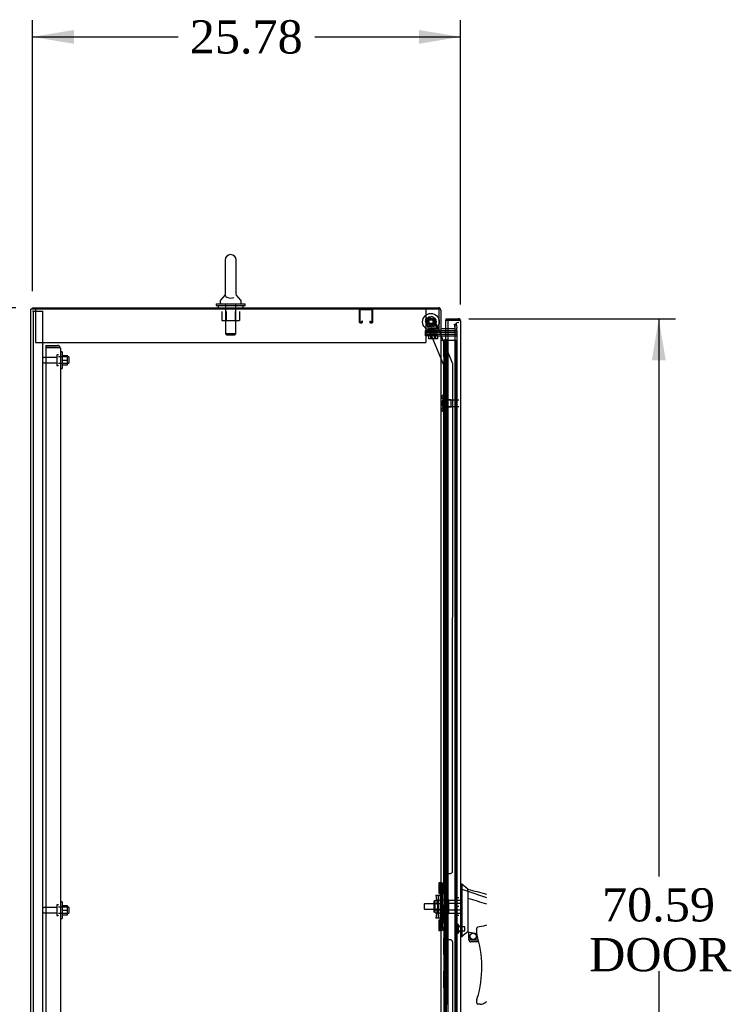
# Model space of a CAD drawing. Header units: inches. Extents: x 2 to 538, y -2 to 358.
# Tile 8 of 24: x 27 to 69, y 188 to 247. Entities that reach past the tile are written whole.
import ezdxf
from ezdxf.enums import TextEntityAlignment as Align
from ezdxf.lldxf.tags import DXFTag

# ---------------------------------------------------------------- set-up
doc = ezdxf.new("R2010")
doc.units = ezdxf.units.IN
doc.header["$MEASUREMENT"] = 0
for name, color, linetype in [('COM43135', 7, 'Continuous'), ('COM50677-1', 7, 'Continuous'), ('COM54746-68', 7, 'Continuous'), ('COM55738-23', 7, 'Continuous'), ('COM56145', 7, 'Continuous'), ('COM70098', 7, 'Continuous'), ('COM70110-4', 7, 'Continuous'), ('COM70220', 7, 'Continuous'), ('COM70838', 7, 'Continuous'), ('COM70839-4', 7, 'Continuous'), ('COM71189-4', 7, 'Continuous'), ('COM71195-4', 7, 'Continuous'), ('Default', 7, 'Continuous'), ('GSK86006', 7, 'Continuous'), ('HAN13068', 7, 'Continuous'), ('HAN13068_NUT', 7, 'Continuous'), ('HAN13068_SCREW', 7, 'Continuous'), ('HAN_NUT', 7, 'Continuous'), ('NTS166105', 7, 'Continuous'), ('NTS18024', 7, 'Continuous'), ('NTS18147', 7, 'Continuous'), ('NTS86070', 7, 'Continuous'), ('ROL87452', 7, 'Continuous'), ('RVT17786', 7, 'Continuous'), ('RVT19000', 7, 'Continuous'), ('SCC180005', 7, 'Continuous'), ('SCS86414', 7, 'Continuous'), ('SPC87322', 7, 'Continuous'), ('STD26089', 7, 'Continuous'), ('STD26122', 7, 'Continuous'), ('WAF25059', 7, 'Continuous'), ('WAF25376', 7, 'Continuous'), ('WAF25377', 7, 'Continuous'), ('WAM254785', 7, 'Continuous'), ('WAM30038', 7, 'Continuous')]:
    doc.layers.add(name, color=color, linetype=linetype)
doc.styles.add('SEACAD_Times_New_Roman', font='times.ttf')
tags = doc.linetypes.add('HIDDEN2', pattern=[0.1875, 0.125, -0.0625]).pattern_tags.tags
tags[6:7] = [DXFTag(74, 4), DXFTag(75, 0), DXFTag(340, '0'), DXFTag(46, 0.0), DXFTag(50, 0.0), DXFTag(44, 0.0), DXFTag(45, 0.0)]
tags[4:5] = [DXFTag(74, 4), DXFTag(75, 0), DXFTag(340, '0'), DXFTag(46, 0.0), DXFTag(50, 0.0), DXFTag(44, 0.0), DXFTag(45, 0.0)]
doc.dimstyles.new('HAMMOND_(STH_-_540x360)', dxfattribs={"dimtxt": 2, "dimasz": 2.5, "dimexe": 1, "dimexo": 1, "dimgap": 0.5, "dimtad": 0, "dimtih": 1, "dimtoh": 1, "dimzin": 0, "dimdsep": 46, "dimtxsty": 'SEACAD_Times_New_Roman', "dimblk1": '_SE_FILLED', "dimblk2": '_SE_FILLED', "dimsah": 1, "dimcen": 1, "dimadec": 0, "dimazin": 0, "dimtfac": 0.8, "dimtofl": 0, "dimtmove": 0, "dimatfit": 3, "dimfxl": 1, "dimtolj": 1, "dimtzin": 0, "dimarcsym": 0})

# ---------------------------------------------------------------- blocks, each defined once
blk = doc.blocks.new('SE3')
at = {"layer": 'COM43135', "color": 7, "linetype": 'HIDDEN2'}
for p, q in [((28.771, 227.247), (28.771, 227.122)), ((28.771, 227.247), (29.461, 227.247)), ((28.771, 227.122), (28.771, 159.372)), ((29.461, 227.122), (28.771, 227.122)), ((28.771, 227.122), (29.461, 227.122)), ((29.461, 227.122), (29.461, 227.122)), ((29.461, 227.122), (29.611, 227.122)), ((29.543, 227.122), (29.461, 227.122)), ((29.543, 227.122), (29.611, 227.171)), ((29.646, 227.062), (29.646, 159.432)), ((29.646, 227.062), (29.646, 227.062)), ((29.646, 227.062), (29.646, 227.062))]:
    blk.add_line(p, q, dxfattribs=at)
for start, end in [(36.19405, 90), (0.12083, 36.19405), (0, 0.05887)]:
    blk.add_arc((29.461, 227.062), 0.185, start, end, dxfattribs=at)
blk.add_open_spline([(29.611, 227.122), (29.622, 227.112), (29.631, 227.102), (29.64, 227.087), (29.642, 227.082), (29.645, 227.072), (29.646, 227.067), (29.646, 227.062)], degree=3, knots=[0, 0, 0, 0, 0.5, 0.5, 0.75, 0.75, 1, 1, 1, 1], dxfattribs=at)
at = {"layer": 'COM50677-1', "color": 7, "linetype": 'HIDDEN2'}
for p, q in [((28.147, 229.432), (28.147, 229.247)), ((28.147, 229.247), (28.147, 227.432)), ((51.647, 229.432), (51.647, 229.247)), ((51.647, 229.247), (51.647, 227.432)), ((28.147, 227.432), (51.647, 227.432))]:
    blk.add_line(p, q, dxfattribs=at)
at = {"layer": 'COM54746-68', "color": 7, "linetype": 'Continuous'}
for p, q in [((52.552, 227.571), (52.764, 227.571)), ((52.764, 227.571), (52.967, 227.571)), ((52.764, 226.571), (52.764, 227.571)), ((52.788, 227.58), (52.788, 227.606)), ((52.788, 227.606), (52.838, 227.606)), ((52.838, 227.58), (52.788, 227.58)), ((52.8, 227.58), (52.8, 227.571)), ((52.838, 227.606), (52.863, 227.606)), ((52.838, 227.58), (52.863, 227.58)), ((52.863, 227.606), (52.913, 227.606)), ((52.913, 227.58), (52.863, 227.58)), ((52.9, 227.571), (52.9, 227.58)), ((52.913, 227.606), (52.913, 227.58)), ((52.967, 227.571), (52.969, 227.571)), ((52.967, 226.571), (52.967, 227.571)), ((52.967, 226.571), (52.764, 226.571)), ((52.967, 226.571), (52.764, 226.571)), ((52.764, 225.571), (52.764, 226.571)), ((52.967, 225.571), (52.967, 226.571)), ((52.967, 225.571), (52.764, 225.571)), ((52.967, 225.571), (52.764, 225.571)), ((52.764, 224.571), (52.764, 225.571)), ((52.967, 224.571), (52.967, 225.571)), ((52.967, 224.571), (52.764, 224.571)), ((52.967, 224.571), (52.764, 224.571)), ((52.764, 223.571), (52.764, 224.571)), ((52.967, 223.571), (52.967, 224.571)), ((52.967, 223.571), (52.764, 223.571)), ((52.967, 223.571), (52.764, 223.571)), ((52.764, 222.571), (52.764, 223.571)), ((52.967, 222.571), (52.967, 223.571)), ((52.967, 222.571), (52.764, 222.571)), ((52.967, 222.571), (52.764, 222.571)), ((52.764, 221.571), (52.764, 222.571)), ((52.967, 221.571), (52.967, 222.571)), ((52.967, 221.571), (52.764, 221.571)), ((52.967, 221.571), (52.764, 221.571)), ((52.764, 220.571), (52.764, 221.571)), ((52.967, 220.571), (52.967, 221.571)), ((52.967, 220.571), (52.764, 220.571)), ((52.967, 220.571), (52.764, 220.571)), ((52.764, 219.571), (52.764, 220.571)), ((52.967, 219.571), (52.967, 220.571)), ((52.967, 219.571), (52.764, 219.571)), ((52.967, 219.571), (52.764, 219.571)), ((52.764, 218.571), (52.764, 219.571)), ((52.967, 218.571), (52.967, 219.571)), ((52.967, 218.571), (52.764, 218.571)), ((52.967, 218.571), (52.764, 218.571)), ((52.764, 217.571), (52.764, 218.571)), ((52.967, 217.571), (52.967, 218.571)), ((52.967, 217.571), (52.764, 217.571)), ((52.967, 217.571), (52.764, 217.571)), ((52.764, 216.571), (52.764, 217.571)), ((52.967, 216.571), (52.967, 217.571)), ((52.967, 216.571), (52.764, 216.571)), ((52.967, 216.571), (52.764, 216.571)), ((52.764, 215.571), (52.764, 216.571)), ((52.967, 215.571), (52.967, 216.571)), ((52.967, 215.571), (52.764, 215.571)), ((52.967, 215.571), (52.764, 215.571)), ((52.764, 214.571), (52.764, 215.571)), ((52.967, 214.571), (52.967, 215.571)), ((52.967, 214.571), (52.764, 214.571)), ((52.967, 214.571), (52.764, 214.571)), ((52.764, 213.571), (52.764, 214.571)), ((52.967, 213.571), (52.967, 214.571)), ((52.967, 213.571), (52.764, 213.571)), ((52.967, 213.571), (52.764, 213.571)), ((52.764, 212.571), (52.764, 213.571)), ((52.967, 212.571), (52.967, 213.571)), ((52.967, 212.571), (52.764, 212.571)), ((52.967, 212.571), (52.764, 212.571)), ((52.764, 211.571), (52.764, 212.571)), ((52.967, 211.571), (52.967, 212.571)), ((52.967, 211.571), (52.764, 211.571)), ((52.967, 211.571), (52.764, 211.571)), ((52.764, 210.571), (52.764, 211.571)), ((52.967, 210.571), (52.967, 211.571)), ((52.967, 210.571), (52.764, 210.571)), ((52.967, 210.571), (52.764, 210.571)), ((52.764, 209.571), (52.764, 210.571)), ((52.967, 209.571), (52.967, 210.571)), ((52.967, 209.571), (52.764, 209.571)), ((52.967, 209.571), (52.764, 209.571)), ((52.764, 208.571), (52.764, 209.571)), ((52.967, 208.571), (52.967, 209.571)), ((52.967, 208.571), (52.764, 208.571)), ((52.967, 208.571), (52.764, 208.571)), ((52.764, 207.571), (52.764, 208.571)), ((52.967, 207.571), (52.967, 208.571)), ((52.967, 207.571), (52.764, 207.571)), ((52.967, 207.571), (52.764, 207.571)), ((52.764, 206.571), (52.764, 207.571)), ((52.967, 206.571), (52.967, 207.571)), ((52.967, 206.571), (52.764, 206.571)), ((52.967, 206.571), (52.764, 206.571)), ((52.764, 205.571), (52.764, 206.571)), ((52.967, 205.571), (52.967, 206.571)), ((52.967, 205.571), (52.764, 205.571)), ((52.967, 205.571), (52.764, 205.571)), ((52.764, 204.571), (52.764, 205.571)), ((52.967, 204.571), (52.967, 205.571)), ((52.967, 204.571), (52.764, 204.571)), ((52.967, 204.571), (52.764, 204.571)), ((52.764, 203.571), (52.764, 204.571)), ((52.967, 203.571), (52.967, 204.571)), ((52.967, 203.571), (52.764, 203.571)), ((52.967, 203.571), (52.764, 203.571)), ((52.764, 202.571), (52.764, 203.571)), ((52.967, 202.571), (52.967, 203.571)), ((52.967, 202.571), (52.764, 202.571)), ((52.967, 202.571), (52.764, 202.571)), ((52.764, 201.571), (52.764, 202.571)), ((52.967, 201.571), (52.967, 202.571)), ((52.967, 201.571), (52.764, 201.571)), ((52.967, 201.571), (52.764, 201.571)), ((52.764, 200.571), (52.764, 201.571)), ((52.967, 200.571), (52.967, 201.571)), ((52.967, 200.571), (52.764, 200.571)), ((52.967, 200.571), (52.764, 200.571)), ((52.764, 199.571), (52.764, 200.571)), ((52.967, 199.571), (52.967, 200.571)), ((52.967, 199.571), (52.764, 199.571)), ((52.967, 199.571), (52.764, 199.571)), ((52.764, 198.571), (52.764, 199.571)), ((52.967, 198.571), (52.967, 199.571)), ((52.967, 198.571), (52.764, 198.571)), ((52.967, 198.571), (52.764, 198.571)), ((52.764, 197.571), (52.764, 198.571)), ((52.967, 197.571), (52.967, 198.571)), ((52.967, 197.571), (52.764, 197.571)), ((52.967, 197.571), (52.764, 197.571)), ((52.764, 196.571), (52.764, 197.571)), ((52.967, 196.571), (52.967, 197.571)), ((52.967, 196.571), (52.764, 196.571)), ((52.967, 196.571), (52.764, 196.571)), ((52.764, 195.571), (52.764, 196.571)), ((52.967, 195.571), (52.967, 196.571)), ((52.967, 195.571), (52.764, 195.571)), ((52.967, 195.571), (52.764, 195.571)), ((52.764, 194.571), (52.764, 195.571)), ((52.967, 194.571), (52.967, 195.571)), ((52.967, 194.571), (52.764, 194.571)), ((52.967, 194.571), (52.764, 194.571)), ((52.764, 193.571), (52.764, 194.571)), ((52.967, 193.571), (52.967, 194.571)), ((52.967, 193.571), (52.764, 193.571)), ((52.967, 193.571), (52.764, 193.571)), ((52.764, 192.571), (52.764, 193.571)), ((52.967, 192.571), (52.967, 193.571)), ((52.967, 192.571), (52.764, 192.571)), ((52.967, 192.571), (52.764, 192.571)), ((52.764, 191.571), (52.764, 192.571)), ((52.967, 191.571), (52.967, 192.571)), ((52.967, 191.571), (52.764, 191.571)), ((52.967, 191.571), (52.764, 191.571)), ((52.764, 190.571), (52.764, 191.571)), ((52.967, 190.571), (52.967, 191.571)), ((52.967, 190.571), (52.764, 190.571)), ((52.967, 190.571), (52.764, 190.571)), ((52.764, 189.571), (52.764, 190.571)), ((52.967, 189.571), (52.967, 190.571)), ((52.967, 189.571), (52.764, 189.571)), ((52.967, 189.571), (52.764, 189.571)), ((52.764, 188.571), (52.764, 189.571)), ((52.967, 188.571), (52.967, 189.571)), ((52.967, 188.571), (52.764, 188.571)), ((52.967, 188.571), (52.764, 188.571)), ((52.764, 187.571), (52.764, 188.571)), ((52.967, 187.571), (52.967, 188.571))]:
    blk.add_line(p, q, dxfattribs=at)
at = {"layer": 'COM54746-68', "color": 7, "linetype": 'HIDDEN2'}
for p, q in [((52.733, 227.571), (52.733, 226.571)), ((52.738, 226.571), (52.738, 227.571)), ((52.8, 227.571), (52.8, 159.571)), ((52.861, 227.571), (52.861, 226.571)), ((52.9, 159.571), (52.9, 227.571)), ((52.969, 227.571), (53.455, 227.571)), ((53.455, 159.571), (53.455, 227.571)), ((52.764, 226.571), (52.733, 226.571)), ((52.733, 226.571), (52.733, 225.571)), ((52.809, 226.571), (52.809, 225.571)), ((52.85, 226.571), (52.85, 225.571)), ((52.764, 225.571), (52.733, 225.571)), ((52.733, 225.571), (52.733, 224.571)), ((52.738, 224.571), (52.738, 225.571)), ((52.861, 225.571), (52.861, 224.571)), ((52.764, 224.571), (52.733, 224.571)), ((52.733, 224.571), (52.733, 223.571)), ((52.809, 224.571), (52.809, 223.571)), ((52.85, 224.571), (52.85, 223.571)), ((52.764, 223.571), (52.733, 223.571)), ((52.733, 223.571), (52.733, 222.571)), ((52.738, 222.571), (52.738, 223.571)), ((52.861, 223.571), (52.861, 222.571)), ((52.764, 222.571), (52.733, 222.571)), ((52.733, 222.571), (52.733, 221.571)), ((52.809, 222.571), (52.809, 221.571)), ((52.85, 222.571), (52.85, 221.571)), ((52.764, 221.571), (52.733, 221.571)), ((52.733, 221.571), (52.733, 220.571)), ((52.738, 220.571), (52.738, 221.571)), ((52.861, 221.571), (52.861, 220.571)), ((52.764, 220.571), (52.733, 220.571)), ((52.733, 220.571), (52.733, 219.571)), ((52.809, 220.571), (52.809, 219.571)), ((52.85, 220.571), (52.85, 219.571)), ((52.764, 219.571), (52.733, 219.571)), ((52.733, 219.571), (52.733, 218.571)), ((52.738, 218.571), (52.738, 219.571)), ((52.861, 219.571), (52.861, 218.571)), ((52.764, 218.571), (52.733, 218.571)), ((52.733, 218.571), (52.733, 217.571)), ((52.809, 218.571), (52.809, 217.571)), ((52.85, 218.571), (52.85, 217.571)), ((52.764, 217.571), (52.733, 217.571)), ((52.733, 217.571), (52.733, 216.571)), ((52.738, 216.571), (52.738, 217.571)), ((52.861, 217.571), (52.861, 216.571)), ((52.764, 216.571), (52.733, 216.571)), ((52.733, 216.571), (52.733, 215.571)), ((52.809, 216.571), (52.809, 215.571)), ((52.85, 216.571), (52.85, 215.571)), ((52.764, 215.571), (52.733, 215.571)), ((52.733, 215.571), (52.733, 214.571)), ((52.738, 214.571), (52.738, 215.571)), ((52.861, 215.571), (52.861, 214.571)), ((52.764, 214.571), (52.733, 214.571)), ((52.733, 214.571), (52.733, 213.571)), ((52.809, 214.571), (52.809, 213.571)), ((52.85, 214.571), (52.85, 213.571)), ((52.764, 213.571), (52.733, 213.571)), ((52.733, 213.571), (52.733, 212.571)), ((52.738, 212.571), (52.738, 213.571)), ((52.861, 213.571), (52.861, 212.571)), ((52.764, 212.571), (52.733, 212.571)), ((52.733, 212.571), (52.733, 211.571)), ((52.809, 212.571), (52.809, 211.571)), ((52.85, 212.571), (52.85, 211.571)), ((52.764, 211.571), (52.733, 211.571)), ((52.733, 211.571), (52.733, 210.571)), ((52.738, 210.571), (52.738, 211.571)), ((52.861, 211.571), (52.861, 210.571)), ((52.764, 210.571), (52.733, 210.571)), ((52.733, 210.571), (52.733, 209.571)), ((52.809, 210.571), (52.809, 209.571)), ((52.85, 210.571), (52.85, 209.571)), ((52.764, 209.571), (52.733, 209.571)), ((52.733, 209.571), (52.733, 208.571)), ((52.738, 208.571), (52.738, 209.571)), ((52.861, 209.571), (52.861, 208.571)), ((52.764, 208.571), (52.733, 208.571)), ((52.733, 208.571), (52.733, 207.571)), ((52.809, 208.571), (52.809, 207.571)), ((52.85, 208.571), (52.85, 207.571)), ((52.764, 207.571), (52.733, 207.571)), ((52.733, 207.571), (52.733, 206.571)), ((52.738, 206.571), (52.738, 207.571)), ((52.861, 207.571), (52.861, 206.571)), ((52.764, 206.571), (52.733, 206.571)), ((52.733, 206.571), (52.733, 205.571)), ((52.809, 206.571), (52.809, 205.571)), ((52.85, 206.571), (52.85, 205.571)), ((52.764, 205.571), (52.733, 205.571)), ((52.733, 205.571), (52.733, 204.571)), ((52.738, 204.571), (52.738, 205.571)), ((52.861, 205.571), (52.861, 204.571)), ((52.764, 204.571), (52.733, 204.571)), ((52.733, 204.571), (52.733, 203.571)), ((52.809, 204.571), (52.809, 203.571)), ((52.85, 204.571), (52.85, 203.571)), ((52.764, 203.571), (52.733, 203.571)), ((52.733, 203.571), (52.733, 202.571)), ((52.738, 202.571), (52.738, 203.571)), ((52.861, 203.571), (52.861, 202.571)), ((52.764, 202.571), (52.733, 202.571)), ((52.733, 202.571), (52.733, 201.571)), ((52.809, 202.571), (52.809, 201.571)), ((52.85, 202.571), (52.85, 201.571)), ((52.764, 201.571), (52.733, 201.571)), ((52.733, 201.571), (52.733, 200.571)), ((52.738, 200.571), (52.738, 201.571)), ((52.861, 201.571), (52.861, 200.571)), ((52.764, 200.571), (52.733, 200.571)), ((52.733, 200.571), (52.733, 199.571)), ((52.809, 200.571), (52.809, 199.571)), ((52.85, 200.571), (52.85, 199.571)), ((52.764, 199.571), (52.733, 199.571)), ((52.733, 199.571), (52.733, 198.571)), ((52.738, 198.571), (52.738, 199.571)), ((52.861, 199.571), (52.861, 198.571)), ((52.764, 198.571), (52.733, 198.571)), ((52.733, 198.571), (52.733, 197.571)), ((52.809, 198.571), (52.809, 197.571)), ((52.85, 198.571), (52.85, 197.571)), ((52.764, 197.571), (52.733, 197.571)), ((52.733, 197.571), (52.733, 196.571)), ((52.738, 196.571), (52.738, 197.571)), ((52.861, 197.571), (52.861, 196.571)), ((52.764, 196.571), (52.733, 196.571)), ((52.733, 196.571), (52.733, 195.571)), ((52.809, 196.571), (52.809, 195.571)), ((52.85, 196.571), (52.85, 195.571)), ((52.764, 195.571), (52.733, 195.571)), ((52.733, 195.571), (52.733, 194.571)), ((52.738, 194.571), (52.738, 195.571)), ((52.861, 195.571), (52.861, 194.571)), ((52.764, 194.571), (52.733, 194.571)), ((52.733, 194.571), (52.733, 193.571)), ((52.809, 194.571), (52.809, 193.571)), ((52.85, 194.571), (52.85, 193.571)), ((52.764, 193.571), (52.733, 193.571)), ((52.733, 193.571), (52.733, 192.571)), ((52.738, 192.571), (52.738, 193.571)), ((52.861, 193.571), (52.861, 192.571)), ((52.764, 192.571), (52.733, 192.571)), ((52.733, 192.571), (52.733, 191.571)), ((52.809, 192.571), (52.809, 191.571)), ((52.85, 192.571), (52.85, 191.571)), ((52.764, 191.571), (52.733, 191.571)), ((52.733, 191.571), (52.733, 190.571)), ((52.738, 190.571), (52.738, 191.571)), ((52.861, 191.571), (52.861, 190.571)), ((52.764, 190.571), (52.733, 190.571)), ((52.733, 190.571), (52.733, 189.571)), ((52.809, 190.571), (52.809, 189.571)), ((52.85, 190.571), (52.85, 189.571)), ((52.764, 189.571), (52.733, 189.571)), ((52.733, 189.571), (52.733, 188.571)), ((52.738, 188.571), (52.738, 189.571)), ((52.861, 189.571), (52.861, 188.571)), ((52.764, 188.571), (52.733, 188.571)), ((52.733, 188.571), (52.733, 187.571)), ((52.809, 188.571), (52.809, 187.571)), ((52.85, 188.571), (52.85, 187.571))]:
    blk.add_line(p, q, dxfattribs=at)
at = {"layer": 'COM55738-23', "color": 7, "linetype": 'HIDDEN2'}
for p, q in [((28.031, 229.329), (27.959, 229.329)), ((28.031, 157.579), (28.031, 229.329)), ((28.031, 229.329), (28.147, 229.329)), ((28.147, 229.329), (28.397, 229.329)), ((28.397, 229.329), (28.584, 229.329)), ((28.584, 157.579), (28.584, 229.329))]:
    blk.add_line(p, q, dxfattribs=at)
at = {"layer": 'COM56145', "color": 7, "linetype": 'HIDDEN2'}
for p, q in [((47.644, 229.389), (47.644, 228.662)), ((47.684, 229.389), (47.684, 228.662)), ((48.414, 229.392), (47.687, 229.392)), ((48.417, 228.662), (48.417, 229.389)), ((48.457, 228.662), (48.457, 229.389)), ((47.687, 228.659), (47.789, 228.659)), ((47.687, 228.619), (47.789, 228.619)), ((47.792, 228.662), (47.792, 228.713)), ((47.832, 228.713), (47.792, 228.713)), ((47.832, 228.662), (47.832, 228.713)), ((48.269, 228.713), (48.269, 228.662)), ((48.269, 228.713), (48.309, 228.713)), ((48.309, 228.713), (48.309, 228.662)), ((48.312, 228.659), (48.414, 228.659)), ((48.312, 228.619), (48.414, 228.619))]:
    blk.add_line(p, q, dxfattribs=at)
for centre, radius, start, end in [((47.687, 229.389), 0.043, 90, 180), ((47.687, 229.389), 0.003, 90, 180), ((48.414, 229.389), 0.043, 0, 90), ((48.414, 229.389), 0.003, 0, 90), ((47.687, 228.662), 0.043, 180, 270), ((47.687, 228.662), 0.003, 180, 270), ((47.789, 228.662), 0.003, 270, 0), ((47.789, 228.662), 0.043, 270, 0), ((48.312, 228.662), 0.043, 180, 270), ((48.312, 228.662), 0.003, 180, 270), ((48.414, 228.662), 0.003, 270, 0), ((48.414, 228.662), 0.043, 270, 0)]:
    blk.add_arc(centre, radius, start, end, dxfattribs=at)
at = {"layer": 'COM70098', "color": 7, "linetype": 'HIDDEN2'}
for p, q in [((51.62, 228.057), (51.62, 228.152)), ((51.62, 228.152), (52.37, 228.152)), ((52.37, 228.057), (51.62, 228.057)), ((51.62, 227.837), (51.62, 227.932)), ((51.62, 227.932), (52.37, 227.932)), ((52.37, 227.837), (51.62, 227.837)), ((52.37, 228.152), (52.409, 228.152)), ((52.37, 228.057), (53.519, 228.057)), ((52.37, 227.932), (53.519, 227.932)), ((52.37, 227.837), (53.519, 227.837))]:
    blk.add_line(p, q, dxfattribs=at)
at = {"layer": 'COM70110-4', "color": 7, "linetype": 'Continuous'}
for p, q in [((27.959, 229.527), (52.409, 229.527)), ((27.959, 229.432), (27.959, 229.527)), ((52.552, 229.384), (52.552, 228.182)), ((52.457, 228.182), (52.552, 228.182)), ((52.969, 228.247), (52.6, 228.247))]:
    blk.add_line(p, q, dxfattribs=at)
at = {"layer": 'COM70110-4', "color": 7, "linetype": 'HIDDEN2'}
for p, q in [((53.385, 228.532), (53.479, 228.549)), ((53.425, 228.303), (53.385, 228.532)), ((53.425, 228.285), (53.425, 228.303)), ((53.479, 228.549), (53.519, 228.32)), ((53.519, 228.32), (53.521, 228.302)), ((53.378, 228.247), (52.969, 228.247))]:
    blk.add_line(p, q, dxfattribs=at)
at = {"layer": 'COM70110-4', "color": 7, "linetype": 'Continuous'}
for centre, radius, start, end in [((52.409, 229.384), 0.143, 0, 90), ((52.6, 228.295), 0.048, 180, 270), ((52.6, 228.295), 0.143, 232.20512, 270)]:
    blk.add_arc(centre, radius, start, end, dxfattribs=at)
at = {"layer": 'COM70110-4', "color": 7, "linetype": 'HIDDEN2'}
for centre, radius, start, end in [((52.409, 229.384), 0.048, 0, 90), ((53.378, 228.295), 0.143, 270, 2.86532), ((53.378, 228.295), 0.048, 270, 348.28321)]:
    blk.add_arc(centre, radius, start, end, dxfattribs=at)
at = {"layer": 'COM70220', "color": 7, "linetype": 'HIDDEN2'}
for p, q in [((53.394, 228.394), (53.394, 228.144)), ((53.394, 228.144), (53.394, 158.997))]:
    blk.add_line(p, q, dxfattribs=at)
blk.add_arc((53.644, 228.394), 0.25, 90, 180, dxfattribs=at)
at = {"layer": 'COM70838', "color": 7, "linetype": 'HIDDEN2'}
for p, q in [((52.537, 194.902), (52.662, 194.902)), ((52.537, 194.777), (52.537, 194.902)), ((52.537, 192.152), (52.537, 194.777)), ((52.662, 194.902), (52.662, 194.777)), ((52.662, 192.152), (52.662, 194.777)), ((52.25, 194.152), (52.42, 194.152)), ((52.25, 194.152), (52.35, 193.465)), ((52.42, 192.777), (52.42, 194.152)), ((52.42, 194.152), (52.524, 194.152)), ((52.35, 193.465), (52.25, 192.777)), ((52.42, 192.777), (52.25, 192.777)), ((52.534, 192.777), (52.42, 192.777)), ((52.537, 192.027), (52.537, 192.152)), ((52.662, 192.152), (52.662, 192.027)), ((52.662, 192.027), (52.537, 192.027))]:
    blk.add_line(p, q, dxfattribs=at)
for centre, start, end in [((52.42, 194.207), 331.96016, 0), ((52.42, 194.179), 346.45544, 0), ((52.42, 192.722), 0, 28.03984), ((52.42, 192.75), 0, 13.54456)]:
    blk.add_arc(centre, 0.117, start, end, dxfattribs=at)
at = {"layer": 'COM70839-4', "color": 7, "linetype": 'HIDDEN2'}
for p, q in [((51.706, 228.88), (51.965, 228.988)), ((51.706, 228.88), (51.965, 228.988)), ((52.434, 228.182), (52.129, 228.92)), ((52.434, 228.182), (52.129, 228.92)), ((52.738, 226.061), (51.638, 228.717)), ((52.738, 226.061), (51.638, 228.717)), ((53.259, 226.189), (52.447, 228.152)), ((53.259, 226.189), (52.447, 228.152)), ((52.724, 194.215), (52.738, 226.061)), ((52.738, 226.061), (52.738, 226.061)), ((53.256, 195.59), (53.269, 226.141)), ((53.269, 226.141), (53.269, 226.141)), ((52.794, 194.327), (52.795, 195.34)), ((52.92, 195.465), (53.131, 195.465)), ((52.92, 195.465), (53.131, 195.465)), ((52.724, 192.714), (52.738, 160.869)), ((52.724, 192.714), (52.724, 192.714)), ((52.795, 191.589), (52.794, 192.602)), ((52.794, 192.602), (52.794, 192.602)), ((53.131, 191.464), (52.92, 191.464)), ((53.131, 191.464), (52.92, 191.464)), ((53.256, 191.339), (53.269, 160.788)), ((53.256, 191.339), (53.256, 191.339))]:
    blk.add_line(p, q, dxfattribs=at)
at = {"layer": 'COM70839-4', "color": 7, "linetype": 'Continuous'}
blk.add_line((52.447, 228.152), (52.434, 228.182), dxfattribs=at)
blk.add_line((52.447, 228.152), (52.434, 228.182), dxfattribs=at)
at = {"layer": 'COM70839-4', "color": 7, "linetype": 'HIDDEN2'}
blk.add_circle((51.957, 228.68), 0.129, dxfattribs=at)
blk.add_circle((51.957, 228.68), 0.129, dxfattribs=at)
for centre, start, end in [((51.753, 228.765), 112.48771, 202.48771), ((52.013, 228.872), 22.48771, 112.48771), ((53.144, 226.141), 359.97571, 22.48771), ((52.92, 195.34), 89.97571, 179.97571), ((53.131, 195.59), 269.97571, 359.97571), ((52.669, 194.327), 296.07959, 359.97571), ((52.669, 194.327), 296.07959, 359.97571), ((52.669, 192.602), 0.02429, 63.92041), ((52.92, 191.589), 180.02429, 270.02429), ((53.131, 191.339), 0.02429, 90.02429)]:
    blk.add_arc(centre, 0.125, start, end, dxfattribs=at)
at = {"layer": 'COM71189-4', "color": 7, "linetype": 'Continuous'}
for p, q in [((27.864, 157.497), (27.864, 229.432)), ((28.007, 229.432), (27.864, 229.432)), ((52.457, 229.432), (28.007, 229.432)), ((52.457, 228.182), (52.457, 229.432)), ((52.409, 228.182), (52.409, 228.152)), ((52.409, 228.182), (52.457, 228.182)), ((52.409, 228.152), (52.552, 228.152)), ((52.552, 228.152), (52.552, 158.777)), ((52.6, 228.152), (52.552, 228.152)), ((52.6, 228.152), (52.969, 228.152))]:
    blk.add_line(p, q, dxfattribs=at)
at = {"layer": 'COM71189-4', "color": 7, "linetype": 'HIDDEN2'}
for p, q in [((52.969, 228.152), (53.519, 228.152)), ((53.519, 228.152), (53.519, 158.777))]:
    blk.add_line(p, q, dxfattribs=at)
at = {"layer": 'COM71195-4', "color": 7, "linetype": 'Continuous'}
for p, q in [((52.864, 228.864), (52.864, 228.769)), ((52.864, 228.864), (53.596, 228.864)), ((52.864, 228.247), (52.864, 228.769)), ((52.864, 228.769), (52.969, 228.769)), ((52.864, 228.769), (53.596, 228.769)), ((52.969, 228.769), (52.969, 158.372)), ((53.596, 228.769), (52.969, 228.769)), ((53.596, 228.769), (53.596, 228.769)), ((53.659, 228.769), (53.596, 228.769)), ((53.596, 228.769), (53.71, 228.769)), ((53.659, 228.769), (53.71, 228.808)), ((53.739, 228.721), (53.739, 158.42)), ((53.739, 228.721), (53.739, 228.721)), ((53.739, 228.721), (53.739, 228.721))]:
    blk.add_line(p, q, dxfattribs=at)
at = {"layer": 'COM71195-4', "color": 7, "linetype": 'HIDDEN2'}
blk.add_line((52.864, 158.682), (52.864, 228.247), dxfattribs=at)
at = {"layer": 'COM71195-4', "color": 7, "linetype": 'Continuous'}
for start, end in [(37.50359, 90), (0.15607, 37.50359), (0, 0.07617)]:
    blk.add_arc((53.596, 228.721), 0.143, start, end, dxfattribs=at)
blk.add_open_spline([(53.71, 228.769), (53.719, 228.761), (53.727, 228.753), (53.734, 228.741), (53.736, 228.737), (53.739, 228.729), (53.739, 228.725), (53.739, 228.721)], degree=3, knots=[0, 0, 0, 0, 0.5, 0.5, 0.75, 0.75, 1, 1, 1, 1], dxfattribs=at)
at = {"layer": 'GSK86006', "color": 7, "linetype": 'HIDDEN2'}
for p, q in [((51.62, 227.932), (51.62, 228.057)), ((51.62, 228.057), (52.37, 228.057)), ((52.37, 227.932), (51.62, 227.932)), ((52.37, 228.057), (53.519, 228.057)), ((52.37, 227.932), (53.519, 227.932))]:
    blk.add_line(p, q, dxfattribs=at)
at = {"layer": 'HAN13068', "color": 7, "linetype": 'Continuous'}
for p, q in [((53.822, 194.815), (53.739, 194.815)), ((53.819, 194.815), (53.819, 194.653)), ((54.174, 194.515), (53.819, 194.815)), ((53.819, 194.653), (53.819, 194.567)), ((53.819, 194.567), (53.819, 194.508)), ((53.819, 194.508), (54.174, 194.402)), ((53.819, 194.508), (53.819, 192.076)), ((54.174, 194.442), (54.174, 194.515)), ((54.174, 194.442), (54.174, 194.417)), ((54.174, 194.417), (54.174, 194.402)), ((54.174, 194.402), (54.174, 193.971)), ((54.174, 194.402), (55.3, 194.009)), ((54.174, 193.971), (54.174, 192.473)), ((54.174, 192.473), (54.174, 192.204)), ((54.174, 192.204), (54.174, 191.991)), ((53.819, 191.645), (53.739, 191.645)), ((53.819, 192.076), (53.819, 191.792)), ((53.819, 191.792), (53.819, 191.645)), ((54.174, 191.991), (54.174, 191.964)), ((54.174, 191.964), (54.174, 191.946)), ((54.174, 191.946), (54.174, 191.945)), ((54.174, 191.945), (54.239, 191.929)), ((54.239, 191.465), (54.239, 191.931)), ((54.714, 191.808), (54.714, 192.082)), ((54.239, 191.465), (54.813, 191.465)), ((54.845, 191.34), (54.364, 191.34)), ((54.714, 187.65), (54.714, 187.828)), ((54.929, 187.59), (54.774, 187.59)), ((55.213, 187.678), (55.212, 187.68))]:
    blk.add_line(p, q, dxfattribs=at)
at = {"layer": 'HAN13068', "color": 7, "linetype": 'HIDDEN2'}
for p, q in [((51.577, 193.625), (51.547, 193.595)), ((51.547, 193.595), (51.547, 193.335)), ((51.547, 193.335), (51.577, 193.305)), ((51.577, 193.305), (51.577, 193.625)), ((52.537, 193.625), (51.577, 193.625)), ((51.577, 193.305), (52.537, 193.305)), ((52.912, 193.625), (53.037, 193.625)), ((52.912, 193.465), (52.912, 193.625)), ((52.912, 193.305), (52.912, 193.465)), ((52.912, 193.305), (53.037, 193.305)), ((53.037, 193.664), (53.037, 193.86)), ((53.037, 193.86), (53.739, 193.86)), ((53.037, 193.265), (53.037, 193.664)), ((53.037, 193.664), (53.739, 193.664)), ((53.037, 193.069), (53.037, 193.265)), ((53.037, 193.265), (53.739, 193.265)), ((53.037, 193.069), (53.739, 193.069)), ((53.739, 192.289), (53.614, 192.289)), ((53.614, 191.964), (53.739, 191.964))]:
    blk.add_line(p, q, dxfattribs=at)
at = {"layer": 'HAN13068', "color": 7, "linetype": 'Continuous'}
for radius in [0.202, 0.188]:
    blk.add_circle((54.501, 191.668), radius, dxfattribs=at)
for centre, radius, start, end in [((360.095, 1333.198), 1179.062, 254.961927, 255.018581), ((90.585, 148.498), 56.686, 129.96527, 130.43506), ((54.774, 191.808), 0.06, 180, 197.89499), ((48.61, 189.818), 6.417, 342.98984, 17.89499), ((54.364, 191.465), 0.125, 180, 193.88654), ((54.364, 191.465), 0.125, 193.88654, 229.4642), ((54.364, 191.465), 0.125, 229.4642, 270), ((54.774, 187.828), 0.06, 162.10501, 180), ((54.774, 187.65), 0.06, 180, 270), ((54.929, 188.09), 0.5, 270, 304.56234), ((54.929, 188.09), 0.5, 304.56234, 317.93006)]:
    blk.add_arc(centre, radius, start, end, dxfattribs=at)
for points in [[(54.174, 193.971), (54.55, 193.858), (54.925, 193.745), (55.3, 193.632)], [(54.269, 191.927), (54.418, 191.895), (54.566, 191.863), (54.714, 191.83)]]:
    blk.add_open_spline(points, degree=3, dxfattribs=at)
for points, knots in [([(54.714, 192.082), (54.714, 192.089), (54.715, 192.096), (54.716, 192.11), (54.716, 192.116), (54.719, 192.137), (54.722, 192.151), (54.73, 192.178), (54.735, 192.192), (54.746, 192.211), (54.75, 192.217), (54.757, 192.225), (54.76, 192.227), (54.767, 192.231), (54.77, 192.233), (54.774, 192.233)], [0, 0, 0, 0, 0.125, 0.125, 0.25, 0.25, 0.5, 0.5, 0.75, 0.75, 0.875, 0.875, 0.9375, 0.9375, 1, 1, 1, 1]), ([(55.3, 192.338), (55.279, 192.332), (55.258, 192.327), (55.084, 192.284), (54.93, 192.255), (54.774, 192.233)], [0.4296548, 0.4296548, 0.4296548, 0.4296548, 0.5, 0.5, 1, 1, 1, 1]), ([(54.239, 191.931), (54.239, 191.931), (54.24, 191.931), (54.243, 191.931), (54.245, 191.931), (54.254, 191.93), (54.261, 191.929), (54.269, 191.927)], [0, 0, 0, 0, 0.25, 0.25, 0.5, 0.5, 1, 1, 1, 1]), ([(54.717, 187.846), (54.717, 187.846), (54.717, 187.847), (54.718, 187.85), (54.719, 187.851), (54.72, 187.856), (54.722, 187.86), (54.726, 187.872), (54.728, 187.881), (54.736, 187.906), (54.742, 187.923), (54.747, 187.941)], [0, 0, 0, 0, 0.0625, 0.0625, 0.125, 0.125, 0.25, 0.25, 0.5, 0.5, 1, 1, 1, 1])]:
    blk.add_open_spline(points, degree=3, knots=knots, dxfattribs=at)
at = {"layer": 'HAN13068_NUT', "color": 7, "linetype": 'HIDDEN2'}
for p, q in [((52.132, 193.767), (52.132, 193.162)), ((52.212, 193.797), (52.162, 193.797)), ((52.212, 193.848), (52.537, 193.848)), ((52.212, 193.753), (52.212, 193.848)), ((52.212, 193.657), (52.212, 193.753)), ((52.212, 193.657), (52.537, 193.657)), ((52.212, 193.465), (52.212, 193.657)), ((52.212, 193.273), (52.212, 193.465)), ((52.162, 193.132), (52.212, 193.132)), ((52.212, 193.273), (52.537, 193.273)), ((52.212, 193.177), (52.212, 193.273)), ((52.212, 193.081), (52.212, 193.177)), ((52.212, 193.081), (52.537, 193.081))]:
    blk.add_line(p, q, dxfattribs=at)
for centre, start, end in [((52.162, 193.767), 90, 180), ((52.162, 193.162), 180, 270)]:
    blk.add_arc(centre, 0.03, start, end, dxfattribs=at)
at = {"layer": 'HAN13068_SCREW', "color": 7, "linetype": 'HIDDEN2'}
for p, q in [((53.407, 192.319), (53.544, 192.319)), ((53.407, 192.319), (53.407, 192.127)), ((53.407, 192.127), (53.544, 192.127)), ((53.407, 192.127), (53.407, 191.934)), ((53.544, 191.864), (53.544, 192.389)), ((53.614, 192.389), (53.544, 192.389)), ((53.614, 191.864), (53.614, 192.389)), ((53.989, 192.243), (53.614, 192.243)), ((53.989, 192.011), (53.989, 192.243)), ((53.407, 191.934), (53.544, 191.934)), ((53.544, 191.864), (53.614, 191.864)), ((53.614, 192.011), (53.989, 192.011))]:
    blk.add_line(p, q, dxfattribs=at)
at = {"layer": 'HAN_NUT', "color": 7, "linetype": 'HIDDEN2'}
for p, q in [((53.429, 193.995), (53.429, 193.465)), ((53.644, 193.995), (53.429, 193.995)), ((53.429, 193.465), (53.429, 192.935)), ((53.644, 193.465), (53.429, 193.465)), ((53.644, 192.935), (53.429, 192.935))]:
    blk.add_line(p, q, dxfattribs=at)
at = {"layer": 'NTS166105', "color": 7, "linetype": 'HIDDEN2'}
for p, q in [((29.742, 226.646), (30.062, 226.646)), ((30.062, 226.374), (30.062, 226.646)), ((29.742, 226.374), (30.062, 226.374)), ((29.742, 226.096), (30.062, 226.096)), ((30.062, 226.096), (30.062, 226.374)), ((29.742, 193.521), (30.062, 193.521)), ((30.062, 193.249), (30.062, 193.521)), ((29.742, 193.249), (30.062, 193.249)), ((29.742, 192.971), (30.062, 192.971)), ((30.062, 192.971), (30.062, 193.249))]:
    blk.add_line(p, q, dxfattribs=at)
at = {"layer": 'NTS18024', "color": 7, "linetype": 'HIDDEN2'}
for p, q in [((39.362, 229.307), (39.362, 228.762)), ((39.634, 229.307), (39.634, 228.762)), ((40.16, 229.307), (40.16, 228.762)), ((40.435, 229.307), (40.435, 228.762)), ((39.362, 228.762), (39.634, 228.762)), ((39.634, 228.762), (40.16, 228.762)), ((40.16, 228.762), (40.435, 228.762))]:
    blk.add_line(p, q, dxfattribs=at)
at = {"layer": 'NTS18147', "color": 7, "linetype": 'HIDDEN2'}
for p, q in [((52.612, 224.17), (52.612, 224.115)), ((52.674, 224.264), (52.674, 224.269)), ((52.737, 224.269), (52.674, 224.269)), ((52.674, 224.264), (52.737, 224.264)), ((52.737, 224.264), (52.737, 224.269)), ((52.737, 224.076), (52.737, 224.264)), ((52.674, 224.076), (52.674, 223.958)), ((52.737, 224.076), (52.674, 224.076)), ((52.674, 223.958), (52.737, 223.958)), ((52.674, 223.58), (52.674, 223.462)), ((52.737, 223.58), (52.674, 223.58)), ((52.737, 223.958), (52.737, 224.076)), ((53.174, 223.989), (52.737, 223.989)), ((52.737, 223.58), (52.737, 223.958)), ((52.737, 223.462), (52.737, 223.58)), ((52.737, 223.549), (53.174, 223.549)), ((53.174, 223.549), (53.174, 223.989)), ((52.612, 223.423), (52.612, 223.368)), ((52.674, 223.462), (52.737, 223.462)), ((52.674, 223.274), (52.674, 223.269)), ((52.737, 223.274), (52.674, 223.274)), ((52.674, 223.269), (52.737, 223.269)), ((52.737, 223.274), (52.737, 223.462)), ((52.737, 223.274), (52.737, 223.269))]:
    blk.add_line(p, q, dxfattribs=at)
blk.add_arc((52.93, 223.769), 0.318, 143.63381, 216.36619, dxfattribs=at)
for centre, start_param, end_param in [((52.93, 224.17), 2.506883, 3.776302), ((52.93, 224.115), 3.141593, 3.776302), ((52.93, 223.368), 2.506883, 3.776302), ((52.93, 223.423), 2.506883, 3.141593)]:
    blk.add_ellipse(centre, major_axis=(0.318, 0), ratio=0.5, start_param=start_param, end_param=end_param, dxfattribs=at)
at = {"layer": 'NTS86070', "color": 7, "linetype": 'HIDDEN2'}
for p, q in [((51.896, 228.252), (51.769, 228.252)), ((51.769, 228.152), (51.769, 228.252)), ((51.873, 228.152), (51.873, 228.122)), ((51.883, 228.112), (52.008, 228.112)), ((52.394, 228.252), (51.894, 228.252)), ((51.894, 228.152), (51.894, 228.252)), ((51.998, 228.152), (51.998, 228.122)), ((52.008, 228.112), (52.281, 228.112)), ((52.166, 228.122), (52.166, 228.152)), ((52.269, 228.152), (52.269, 228.252)), ((52.291, 228.122), (52.291, 228.152)), ((52.394, 228.152), (52.394, 228.252))]:
    blk.add_line(p, q, dxfattribs=at)
for centre, start, end in [((51.883, 228.122), 180, 270), ((52.008, 228.122), 180, 270), ((52.156, 228.122), 270, 0), ((52.281, 228.122), 270, 0)]:
    blk.add_arc(centre, 0.01, start, end, dxfattribs=at)
at = {"layer": 'ROL87452', "color": 7, "linetype": 'HIDDEN2'}
for radius in [0.5, 0.5, 0.206]:
    blk.add_circle((51.957, 228.68), radius, dxfattribs=at)
at = {"layer": 'RVT17786', "color": 7, "linetype": 'HIDDEN2'}
for radius in [0.217, 0.125]:
    blk.add_circle((51.957, 228.68), radius, dxfattribs=at)
for start, end in [(159.69204, 190.51137), (259.17982, 271.09166)]:
    blk.add_arc((51.957, 228.68), 0.217, start, end, dxfattribs=at)
at = {"layer": 'RVT19000', "color": 7, "linetype": 'HIDDEN2'}
for p, q in [((52.424, 194.903), (52.424, 194.278)), ((52.537, 194.903), (52.424, 194.903)), ((52.537, 194.903), (52.537, 194.902)), ((52.662, 194.785), (52.537, 194.785)), ((52.874, 194.731), (52.662, 194.731)), ((52.874, 194.731), (52.874, 194.45)), ((52.424, 194.278), (52.537, 194.278)), ((52.537, 194.395), (52.662, 194.395)), ((52.662, 194.45), (52.874, 194.45)), ((52.424, 192.652), (52.424, 192.027)), ((52.537, 192.652), (52.424, 192.652)), ((52.662, 192.534), (52.537, 192.534)), ((52.537, 192.144), (52.662, 192.144)), ((52.874, 192.48), (52.662, 192.48)), ((52.662, 192.199), (52.874, 192.199)), ((52.874, 192.48), (52.874, 192.199)), ((52.424, 192.027), (52.537, 192.027)), ((52.537, 192.027), (52.537, 192.027))]:
    blk.add_line(p, q, dxfattribs=at)
at = {"layer": 'SCC180005', "color": 7, "linetype": 'HIDDEN2'}
for p, q in [((51.896, 228.587), (52.021, 228.587)), ((51.896, 228.587), (51.896, 227.837)), ((52.021, 228.587), (52.267, 228.587)), ((52.021, 228.587), (52.021, 227.837)), ((52.142, 227.837), (52.142, 228.587)), ((52.267, 227.837), (52.267, 228.587)), ((51.803, 227.837), (51.803, 227.663)), ((51.928, 227.837), (51.928, 227.663)), ((52.019, 227.837), (52.019, 227.663)), ((52.144, 227.837), (52.144, 227.663)), ((52.235, 227.837), (52.235, 227.663)), ((52.36, 227.837), (52.36, 227.663)), ((51.928, 227.663), (51.803, 227.663)), ((52.144, 227.663), (51.928, 227.663)), ((52.36, 227.663), (52.144, 227.663))]:
    blk.add_line(p, q, dxfattribs=at)
at = {"layer": 'SCS86414', "color": 7, "linetype": 'Continuous'}
for p, q in [((39.566, 232.392), (39.566, 230.322)), ((40.228, 230.322), (40.228, 232.392)), ((39.557, 230.311), (39.286, 229.985)), ((39.566, 230.322), (39.566, 230.321)), ((40.228, 230.321), (40.228, 230.322)), ((40.508, 229.985), (40.237, 230.311)), ((39.272, 229.946), (39.272, 229.827)), ((40.522, 229.827), (40.522, 229.946))]:
    blk.add_line(p, q, dxfattribs=at)
at = {"layer": 'SCS86414', "color": 7, "linetype": 'HIDDEN2'}
for p, q in [((39.585, 229.767), (39.585, 227.952)), ((40.209, 227.952), (40.209, 229.767)), ((40.209, 227.952), (39.585, 227.952)), ((39.585, 227.952), (39.645, 227.892)), ((39.645, 227.892), (40.149, 227.892)), ((40.149, 227.892), (40.209, 227.952))]:
    blk.add_line(p, q, dxfattribs=at)
at = {"layer": 'SCS86414', "color": 7, "linetype": 'Continuous'}
for centre, radius, start, end in [((39.897, 232.392), 0.331, 0, 180), ((39.332, 229.946), 0.06, 140.32138, 180), ((39.332, 229.827), 0.06, 180, 270), ((40.462, 229.827), 0.06, 270, 0), ((40.462, 229.946), 0.06, 0, 39.67862)]:
    blk.add_arc(centre, radius, start, end, dxfattribs=at)
blk.add_open_spline([(39.566, 230.328), (39.566, 230.325), (39.566, 230.321), (39.566, 230.307), (39.567, 230.295), (39.576, 230.258), (39.59, 230.23), (39.64, 230.177), (39.678, 230.153), (39.779, 230.118), (39.843, 230.107), (39.972, 230.11), (40.034, 230.122), (40.083, 230.141)], degree=3, knots=[0.7007184, 0.7007184, 0.7007184, 0.7007184, 0.71875, 0.71875, 0.75, 0.75, 0.8125, 0.8125, 0.875, 0.875, 0.9375, 0.9375, 1, 1, 1, 1], dxfattribs=at)
at = {"layer": 'SPC87322', "color": 7, "linetype": 'HIDDEN2'}
for p, q in [((52.537, 193.702), (52.662, 193.702)), ((52.537, 193.692), (52.662, 193.692)), ((53.037, 193.857), (52.662, 193.857)), ((52.537, 193.237), (52.662, 193.237)), ((52.537, 193.227), (52.662, 193.227)), ((52.662, 193.072), (53.037, 193.072))]:
    blk.add_line(p, q, dxfattribs=at)
at = {"layer": 'STD26089', "color": 7, "linetype": 'HIDDEN2'}
for p, q in [((29.421, 226.538), (28.644, 226.538)), ((29.421, 226.667), (29.421, 226.077)), ((29.491, 226.697), (29.451, 226.697)), ((30.146, 226.56), (29.521, 226.56)), ((30.146, 226.56), (30.146, 226.185)), ((28.644, 226.206), (29.421, 226.206)), ((29.451, 226.047), (29.491, 226.047)), ((29.521, 226.185), (30.146, 226.185)), ((29.421, 193.413), (28.644, 193.413)), ((29.421, 193.542), (29.421, 192.952)), ((29.491, 193.572), (29.451, 193.572)), ((30.146, 193.435), (29.521, 193.435)), ((30.146, 193.435), (30.146, 193.06)), ((28.644, 193.081), (29.421, 193.081)), ((29.451, 192.922), (29.491, 192.922)), ((29.521, 193.06), (30.146, 193.06))]:
    blk.add_line(p, q, dxfattribs=at)
for centre, radius, start, end in [((28.644, 226.478), 0.06, 90, 180), ((29.451, 226.667), 0.03, 90, 180), ((29.491, 226.667), 0.03, 0, 90), ((28.644, 226.266), 0.06, 180, 270), ((29.451, 226.077), 0.03, 180, 270), ((29.491, 226.077), 0.03, 270, 0), ((28.644, 193.353), 0.06, 90, 180), ((29.451, 193.542), 0.03, 90, 180), ((29.491, 193.542), 0.03, 0, 90), ((28.644, 193.141), 0.06, 180, 270), ((29.451, 192.952), 0.03, 180, 270), ((29.491, 192.952), 0.03, 270, 0)]:
    blk.add_arc(centre, radius, start, end, dxfattribs=at)
at = {"layer": 'STD26122', "color": 7, "linetype": 'HIDDEN2'}
for p, q in [((52.679, 223.954), (52.644, 223.919)), ((52.644, 223.619), (52.644, 223.919)), ((52.644, 223.619), (52.679, 223.584)), ((52.679, 223.584), (52.679, 223.954)), ((53.644, 223.954), (52.679, 223.954)), ((52.679, 223.584), (53.644, 223.584))]:
    blk.add_line(p, q, dxfattribs=at)
at = {"layer": 'WAF25059', "color": 7, "linetype": 'HIDDEN2'}
for p, q in [((29.742, 226.872), (29.646, 226.872)), ((29.742, 226.872), (29.742, 225.872)), ((29.646, 225.872), (29.742, 225.872)), ((29.742, 193.747), (29.646, 193.747)), ((29.742, 193.747), (29.742, 192.747)), ((29.646, 192.747), (29.742, 192.747))]:
    blk.add_line(p, q, dxfattribs=at)
at = {"layer": 'WAF25376', "color": 7, "linetype": 'HIDDEN2'}
for radius in [0.315, 0.14, 0.14]:
    blk.add_circle((51.957, 228.68), radius, dxfattribs=at)
blk.add_arc((51.957, 228.68), 0.315, 171.48286, 188.74272, dxfattribs=at)
at = {"layer": 'WAF25377', "color": 7, "linetype": 'Continuous'}
for p, q in [((39.022, 229.767), (40.772, 229.767)), ((39.022, 229.767), (39.022, 229.652)), ((39.022, 229.652), (40.772, 229.652)), ((40.772, 229.652), (40.772, 229.767))]:
    blk.add_line(p, q, dxfattribs=at)
at = {"layer": 'WAM254785', "color": 7, "linetype": 'Continuous'}
for p, q in [((39.147, 229.652), (39.147, 229.527)), ((40.647, 229.527), (40.647, 229.652))]:
    blk.add_line(p, q, dxfattribs=at)
at = {"layer": 'WAM30038', "color": 7, "linetype": 'HIDDEN2'}
for p, q in [((52.862, 223.394), (52.862, 224.144)), ((52.886, 224.144), (52.862, 224.144)), ((52.886, 223.394), (52.886, 224.144)), ((52.9, 223.951), (52.934, 223.93)), ((52.934, 223.608), (52.9, 223.587)), ((52.95, 223.943), (52.905, 223.971)), ((52.905, 223.946), (52.95, 223.918)), ((52.95, 223.787), (52.905, 223.787)), ((52.905, 223.752), (52.95, 223.752)), ((52.95, 223.62), (52.905, 223.592)), ((52.905, 223.567), (52.95, 223.595)), ((52.934, 223.93), (52.95, 223.943)), ((52.95, 223.595), (52.934, 223.608)), ((52.95, 223.997), (52.95, 223.943)), ((52.95, 223.918), (52.95, 223.787)), ((52.95, 223.752), (52.95, 223.62)), ((52.95, 223.595), (52.95, 223.541)), ((52.862, 223.394), (52.886, 223.394))]:
    blk.add_line(p, q, dxfattribs=at)
for centre, radius, start, end in [((53.473, 224.675), 0.854, 226.55474, 228.29011), ((52.904, 223.768), 0.0182, 87.1609, 177.99424), ((52.904, 223.77), 0.0181, 181.77183, 273.07302), ((53.47, 222.866), 0.85, 131.70584, 133.44931)]:
    blk.add_arc(centre, radius, start, end, dxfattribs=at)
for points, knots in [([(52.886, 223.971), (52.886, 223.969), (52.886, 223.967), (52.889, 223.962), (52.891, 223.959), (52.896, 223.953), (52.9, 223.949), (52.905, 223.946)], [0, 0, 0, 0, 0.25, 0.25, 0.5, 0.5, 1, 1, 1, 1]), ([(52.905, 223.592), (52.903, 223.59), (52.9, 223.589), (52.896, 223.585), (52.894, 223.583), (52.891, 223.579), (52.889, 223.576), (52.886, 223.572), (52.886, 223.569), (52.886, 223.567)], [0, 0, 0, 0, 0.25, 0.25, 0.5, 0.5, 0.75, 0.75, 1, 1, 1, 1]), ([(52.905, 223.971), (52.903, 223.972), (52.9, 223.974), (52.896, 223.975), (52.894, 223.976), (52.892, 223.976), (52.892, 223.976), (52.891, 223.976)], [0, 0, 0, 0, 0.25, 0.25, 0.5, 0.5, 0.5626015, 0.5626015, 0.5626015, 0.5626015]), ([(52.891, 223.562), (52.892, 223.562), (52.892, 223.562), (52.896, 223.562), (52.9, 223.564), (52.905, 223.567)], [0.4389304, 0.4389304, 0.4389304, 0.4389304, 0.5, 0.5, 1, 1, 1, 1]), ([(52.905, 224.037), (52.907, 224.035), (52.909, 224.034), (52.911, 224.032), (52.924, 224.02), (52.937, 224.009), (52.95, 223.997)], [0, 0, 0, 0, 0.141448, 0.141448, 0.141448, 1, 1, 1, 1]), ([(52.95, 223.541), (52.937, 223.529), (52.924, 223.518), (52.911, 223.506), (52.909, 223.505), (52.907, 223.503), (52.905, 223.501)], [0, 0, 0, 0, 0.858552, 0.858552, 0.858552, 1, 1, 1, 1])]:
    blk.add_open_spline(points, degree=3, knots=knots, dxfattribs=at)
blk = doc.blocks.new('DMBLK4237')
at = {"layer": 'Default', "linetype": 'Continuous'}
for points in [[(30.459, 246.252), (27.959, 245.836), (30.459, 245.419)], [(51.239, 246.252), (51.239, 245.419), (53.739, 245.836)]]:
    blk.add_hatch(color=7, dxfattribs=at).paths.add_polyline_path(points)
at = {"layer": 'Default', "color": 7, "linetype": 'Continuous'}
for p, q in [((27.959, 230.527), (27.959, 246.836)), ((53.739, 229.721), (53.739, 246.836)), ((27.959, 245.836), (36.737, 245.836)), ((44.962, 245.836), (53.739, 245.836))]:
    blk.add_line(p, q, dxfattribs=at)
at = {"layer": 'Default', "color": 7, "linetype": 'Continuous', "style": 'SEACAD_Times_New_Roman'}
blk.add_text('25.78', height=2, dxfattribs=at).set_placement((37.437, 246.836), align=Align.TOP_LEFT)
blk = doc.blocks.new('_SE_FILLED')
at = {"color": 0}
blk.add_line((0, 0), (-1, 0), dxfattribs=at)
blk.add_solid([(0, 0), (-1, -0.1665), (-1, 0.1665), (0, 0)], dxfattribs=at)
blk = doc.blocks.new('DMBLK4238')
at = {"layer": 'Default', "linetype": 'Continuous'}
for points in [[(17.705, 227.027), (18.539, 227.027), (18.122, 229.527)], [(17.705, 147.902), (18.122, 145.402), (18.539, 147.902)]]:
    blk.add_hatch(color=7, dxfattribs=at).paths.add_polyline_path(points)
at = {"layer": 'Default', "color": 7, "linetype": 'Continuous'}
for p, q in [((26.959, 229.527), (17.122, 229.527)), ((18.122, 229.527), (18.122, 189.165)), ((18.122, 186.465), (18.122, 145.402)), ((26.959, 145.402), (17.122, 145.402))]:
    blk.add_line(p, q, dxfattribs=at)
at = {"layer": 'Default', "color": 7, "linetype": 'Continuous', "style": 'SEACAD_Times_New_Roman'}
blk.add_text('84.13', height=2, dxfattribs=at).set_placement((14.71, 188.465), align=Align.TOP_LEFT)
blk = doc.blocks.new('DMBLK4239')
at = {"layer": 'Default', "linetype": 'Continuous'}
for points in [[(66.094, 226.364), (65.677, 228.864), (65.261, 226.364)], [(66.094, 160.777), (65.261, 160.777), (65.677, 158.277)]]:
    blk.add_hatch(color=7, dxfattribs=at).paths.add_polyline_path(points)
at = {"layer": 'Default', "color": 7, "linetype": 'Continuous'}
for p, q in [((54.23, 228.864), (66.677, 228.864)), ((65.677, 228.864), (65.677, 195.271)), ((65.677, 189.571), (65.677, 158.277)), ((54.596, 158.277), (66.677, 158.277))]:
    blk.add_line(p, q, dxfattribs=at)
at = {"layer": 'Default', "color": 7, "linetype": 'Continuous', "style": 'SEACAD_Times_New_Roman'}
for s, p in [('70.59', (62.265, 194.571)), ('DOOR', (61.483, 191.571))]:
    blk.add_text(s, height=2, dxfattribs=at).set_placement(p, align=Align.TOP_LEFT)

msp = doc.modelspace()

# ---------------------------------------------------------------- block references
at = {"layer": 'Default'}
msp.add_blockref('SE3', (0, 0), dxfattribs=at)

# ---------------------------------------------------------------- dimensions: what is measured, and where the dimension line sits
at = {"layer": 'Default', "color": 7, "linetype": 'Continuous'}
dim = msp.add_linear_dim(base=(53.739, 245.836), p1=(27.959, 229.432), p2=(53.739, 228.721), text='\\A1;<>', dimstyle='HAMMOND_(STH_-_540x360)', dxfattribs=at)
dim.commit()
dim.dimension.update_dxf_attribs({"geometry": 'DMBLK4237', "text_midpoint": (40.849, 245.836), "dimtype": 160})
for base, p1, p2, angle, text, picture, middle, dimtype in [((18.122103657, 229.527057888), (27.959265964, 229.527057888), (27.959344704, 145.402057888), 270.000053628, '\\A1;<>', 'DMBLK4238', (18.122103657, 187.464557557), 161), ((65.677, 158.277), (53.23, 228.864), (52.864, 158.277), 90, '\\A1;<>\\PDOOR', 'DMBLK4239', (65.677, 193.571), 160)]:
    dim = msp.add_linear_dim(base=base, p1=p1, p2=p2, angle=angle, text=text, dimstyle='HAMMOND_(STH_-_540x360)', dxfattribs=at)
    dim.commit()
    dim.dimension.update_dxf_attribs({"geometry": picture, "text_midpoint": middle, "dimtype": dimtype})

doc.saveas('drawing.dxf')
